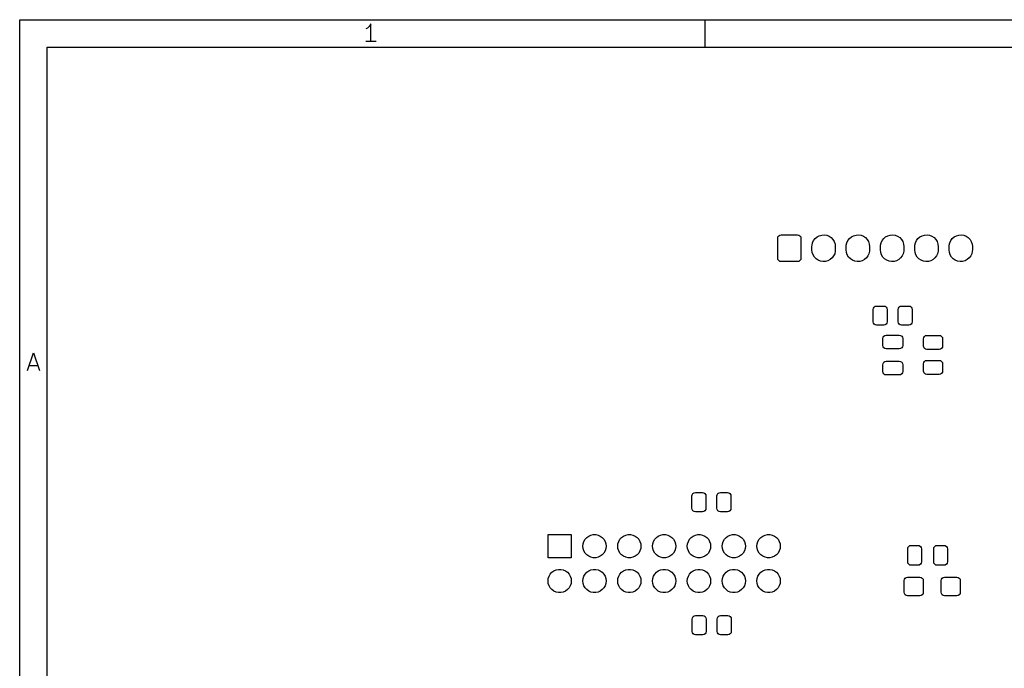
# Model space of a CAD drawing. Extents: x -30 to 247, y -88 to 102.
# Tile 4 of 12: x -30 to 42, y 55 to 102. Entities that reach past the tile are written whole.
import ezdxf

# ---------------------------------------------------------------- set-up
doc = ezdxf.new("R2010")
doc.units = 0
doc.layers.add('BLACK', color=7, linetype='CONTINUOUS')

msp = doc.modelspace()

# ---------------------------------------------------------------- linework, layer by layer
at = {"layer": 'BLACK', "linetype": 'CONTINUOUS'}
for p, q in [((-30.3, 101.84), (246.702, 101.84)), ((-30.3, -88.1672), (-30.3, 101.84)), ((-4.80476, 101.353), (-4.92857, 101.229)), ((-4.68095, 101.539), (-4.80476, 101.353)), ((-4.68095, 100.239), (-4.68095, 101.539)), ((19.7, 99.84), (19.7, 101.84)), ((-4.92857, 101.229), (-5.05238, 101.167)), ((-28.3, 99.84), (244.702, 99.84)), ((-28.3, -86.1672), (-28.3, 99.84)), ((-4.30952, 100.239), (-5.05238, 100.239)), ((24.98, 85.89), (24.999, 85.9857)), ((24.98, 84.44), (24.98, 85.89)), ((24.999, 85.9857), (25.0532, 86.0668)), ((25.0532, 86.0668), (25.1343, 86.121)), ((25.1343, 86.121), (25.23, 86.14)), ((25.23, 86.14), (26.43, 86.14)), ((26.43, 86.14), (26.5257, 86.121)), ((26.5257, 86.121), (26.6068, 86.0668)), ((26.6068, 86.0668), (26.661, 85.9857)), ((26.661, 85.9857), (26.68, 85.89)), ((26.68, 85.89), (26.68, 84.44)), ((27.485, 85.3819), (27.5245, 85.5614)), ((27.5245, 85.5614), (27.6017, 85.7282)), ((27.6017, 85.7282), (27.7129, 85.8745)), ((27.7129, 85.8745), (27.853, 85.9935)), ((27.853, 85.9935), (28.0154, 86.0796)), ((28.0154, 86.0796), (28.1925, 86.1288)), ((28.1925, 86.1288), (28.376, 86.1388)), ((28.376, 86.1388), (28.5574, 86.109)), ((28.5574, 86.109), (28.7281, 86.041)), ((28.7281, 86.041), (28.8803, 85.9378)), ((28.8803, 85.9378), (29.0067, 85.8044)), ((29.0067, 85.8044), (29.1014, 85.6469)), ((29.1014, 85.6469), (29.1601, 85.4727)), ((29.1601, 85.4727), (29.18, 85.29)), ((29.985, 85.3819), (30.0245, 85.5614)), ((30.0245, 85.5614), (30.1017, 85.7282)), ((30.1017, 85.7282), (30.2129, 85.8745)), ((30.2129, 85.8745), (30.353, 85.9935)), ((30.353, 85.9935), (30.5154, 86.0796)), ((30.5154, 86.0796), (30.6925, 86.1288)), ((30.6925, 86.1288), (30.876, 86.1388)), ((30.876, 86.1388), (31.0574, 86.109)), ((31.0574, 86.109), (31.2281, 86.041)), ((31.2281, 86.041), (31.3803, 85.9378)), ((31.3803, 85.9378), (31.5067, 85.8044)), ((31.5067, 85.8044), (31.6014, 85.6469)), ((31.6014, 85.6469), (31.6601, 85.4727)), ((31.6601, 85.4727), (31.68, 85.29)), ((32.485, 85.3819), (32.5245, 85.5614)), ((32.5245, 85.5614), (32.6017, 85.7282)), ((32.6017, 85.7282), (32.7129, 85.8745)), ((32.7129, 85.8745), (32.853, 85.9935)), ((32.853, 85.9935), (33.0154, 86.0796)), ((33.0154, 86.0796), (33.1925, 86.1288)), ((33.1925, 86.1288), (33.376, 86.1388)), ((33.376, 86.1388), (33.5574, 86.109)), ((33.5574, 86.109), (33.7281, 86.041)), ((33.7281, 86.041), (33.8803, 85.9378)), ((33.8803, 85.9378), (34.0067, 85.8044)), ((34.0067, 85.8044), (34.1014, 85.6469)), ((34.1014, 85.6469), (34.1601, 85.4727)), ((34.1601, 85.4727), (34.18, 85.29)), ((34.985, 85.3819), (35.0245, 85.5614)), ((35.0245, 85.5614), (35.1017, 85.7282)), ((35.1017, 85.7282), (35.2129, 85.8745)), ((35.2129, 85.8745), (35.353, 85.9935)), ((35.353, 85.9935), (35.5154, 86.0796)), ((35.5154, 86.0796), (35.6925, 86.1288)), ((35.6925, 86.1288), (35.876, 86.1388)), ((35.876, 86.1388), (36.0574, 86.109)), ((36.0574, 86.109), (36.2281, 86.041)), ((36.2281, 86.041), (36.3803, 85.9378)), ((36.3803, 85.9378), (36.5067, 85.8044)), ((36.5067, 85.8044), (36.6014, 85.6469)), ((36.6014, 85.6469), (36.6601, 85.4727)), ((36.6601, 85.4727), (36.68, 85.29)), ((37.485, 85.3819), (37.5245, 85.5614)), ((37.5245, 85.5614), (37.6017, 85.7282)), ((37.6017, 85.7282), (37.7129, 85.8745)), ((37.7129, 85.8745), (37.853, 85.9935)), ((37.853, 85.9935), (38.0154, 86.0796)), ((38.0154, 86.0796), (38.1925, 86.1288)), ((38.1925, 86.1288), (38.376, 86.1388)), ((38.376, 86.1388), (38.5574, 86.109)), ((38.5574, 86.109), (38.7281, 86.041)), ((38.7281, 86.041), (38.8803, 85.9378)), ((38.8803, 85.9378), (39.0067, 85.8044)), ((39.0067, 85.8044), (39.1014, 85.6469)), ((39.1014, 85.6469), (39.1601, 85.4727)), ((39.1601, 85.4727), (39.18, 85.29)), ((27.48, 85.29), (27.485, 85.3819)), ((27.48, 85.04), (27.48, 85.29)), ((27.4999, 84.8573), (27.48, 85.04)), ((27.5586, 84.6831), (27.4999, 84.8573)), ((29.1355, 84.7686), (29.0583, 84.6018)), ((29.175, 84.9481), (29.1355, 84.7686)), ((29.18, 85.04), (29.175, 84.9481)), ((29.18, 85.29), (29.18, 85.04)), ((29.98, 85.29), (29.985, 85.3819)), ((29.98, 85.04), (29.98, 85.29)), ((29.9999, 84.8573), (29.98, 85.04)), ((30.0586, 84.6831), (29.9999, 84.8573)), ((31.6355, 84.7686), (31.5583, 84.6018)), ((31.675, 84.9481), (31.6355, 84.7686)), ((31.68, 85.04), (31.675, 84.9481)), ((31.68, 85.29), (31.68, 85.04)), ((32.48, 85.29), (32.485, 85.3819)), ((32.48, 85.04), (32.48, 85.29)), ((32.4999, 84.8573), (32.48, 85.04)), ((32.5586, 84.6831), (32.4999, 84.8573)), ((34.1355, 84.7686), (34.0583, 84.6018)), ((34.175, 84.9481), (34.1355, 84.7686)), ((34.18, 85.04), (34.175, 84.9481)), ((34.18, 85.29), (34.18, 85.04)), ((34.98, 85.29), (34.985, 85.3819)), ((34.98, 85.04), (34.98, 85.29)), ((34.9999, 84.8573), (34.98, 85.04)), ((35.0586, 84.6831), (34.9999, 84.8573)), ((36.6355, 84.7686), (36.5583, 84.6018)), ((36.675, 84.9481), (36.6355, 84.7686)), ((36.68, 85.04), (36.675, 84.9481)), ((36.68, 85.29), (36.68, 85.04)), ((37.48, 85.29), (37.485, 85.3819)), ((37.48, 85.04), (37.48, 85.29)), ((37.4999, 84.8573), (37.48, 85.04)), ((37.5586, 84.6831), (37.4999, 84.8573)), ((39.1355, 84.7686), (39.0583, 84.6018)), ((39.175, 84.9481), (39.1355, 84.7686)), ((39.18, 85.04), (39.175, 84.9481)), ((39.18, 85.29), (39.18, 85.04)), ((24.999, 84.3443), (24.98, 84.44)), ((25.0532, 84.2632), (24.999, 84.3443)), ((25.1343, 84.209), (25.0532, 84.2632)), ((25.23, 84.19), (25.1343, 84.209)), ((26.43, 84.19), (25.23, 84.19)), ((26.5257, 84.209), (26.43, 84.19)), ((26.6068, 84.2632), (26.5257, 84.209)), ((26.661, 84.3443), (26.6068, 84.2632)), ((26.68, 84.44), (26.661, 84.3443)), ((27.6533, 84.5256), (27.5586, 84.6831)), ((27.7797, 84.3922), (27.6533, 84.5256)), ((27.9319, 84.289), (27.7797, 84.3922)), ((28.1026, 84.221), (27.9319, 84.289)), ((28.284, 84.1912), (28.1026, 84.221)), ((28.4675, 84.2012), (28.284, 84.1912)), ((28.6446, 84.2504), (28.4675, 84.2012)), ((28.807, 84.3365), (28.6446, 84.2504)), ((28.9471, 84.4555), (28.807, 84.3365)), ((29.0583, 84.6018), (28.9471, 84.4555)), ((30.1533, 84.5256), (30.0586, 84.6831)), ((30.2797, 84.3922), (30.1533, 84.5256)), ((30.4319, 84.289), (30.2797, 84.3922)), ((30.6026, 84.221), (30.4319, 84.289)), ((30.784, 84.1912), (30.6026, 84.221)), ((30.9675, 84.2012), (30.784, 84.1912)), ((31.1446, 84.2504), (30.9675, 84.2012)), ((31.307, 84.3365), (31.1446, 84.2504)), ((31.4471, 84.4555), (31.307, 84.3365)), ((31.5583, 84.6018), (31.4471, 84.4555)), ((32.6533, 84.5256), (32.5586, 84.6831)), ((32.7797, 84.3922), (32.6533, 84.5256)), ((32.9319, 84.289), (32.7797, 84.3922)), ((33.1026, 84.221), (32.9319, 84.289)), ((33.284, 84.1912), (33.1026, 84.221)), ((33.4675, 84.2012), (33.284, 84.1912)), ((33.6446, 84.2504), (33.4675, 84.2012)), ((33.807, 84.3365), (33.6446, 84.2504)), ((33.9471, 84.4555), (33.807, 84.3365)), ((34.0583, 84.6018), (33.9471, 84.4555)), ((35.1533, 84.5256), (35.0586, 84.6831)), ((35.2797, 84.3922), (35.1533, 84.5256)), ((35.4319, 84.289), (35.2797, 84.3922)), ((35.6026, 84.221), (35.4319, 84.289)), ((35.784, 84.1912), (35.6026, 84.221)), ((35.9675, 84.2012), (35.784, 84.1912)), ((36.1446, 84.2504), (35.9675, 84.2012)), ((36.307, 84.3365), (36.1446, 84.2504)), ((36.4471, 84.4555), (36.307, 84.3365)), ((36.5583, 84.6018), (36.4471, 84.4555)), ((37.6533, 84.5256), (37.5586, 84.6831)), ((37.7797, 84.3922), (37.6533, 84.5256)), ((37.9319, 84.289), (37.7797, 84.3922)), ((38.1026, 84.221), (37.9319, 84.289)), ((38.284, 84.1912), (38.1026, 84.221)), ((38.4675, 84.2012), (38.284, 84.1912)), ((38.6446, 84.2504), (38.4675, 84.2012)), ((38.807, 84.3365), (38.6446, 84.2504)), ((38.9471, 84.4555), (38.807, 84.3365)), ((39.0583, 84.6018), (38.9471, 84.4555)), ((31.9425, 80.7), (31.9615, 80.7957)), ((31.9425, 79.8), (31.9425, 80.7)), ((31.9615, 80.7957), (32.0157, 80.8768)), ((32.0157, 80.8768), (32.0968, 80.931)), ((32.0968, 80.931), (32.1925, 80.95)), ((32.1925, 80.95), (32.7175, 80.95)), ((32.7175, 80.95), (32.8132, 80.931)), ((32.8132, 80.931), (32.8943, 80.8768)), ((32.8943, 80.8768), (32.9485, 80.7957)), ((32.9485, 80.7957), (32.9675, 80.7)), ((32.9675, 80.7), (32.9675, 79.8)), ((33.7675, 80.7), (33.7865, 80.7957)), ((33.7675, 79.8), (33.7675, 80.7)), ((33.7865, 80.7957), (33.8407, 80.8768)), ((33.8407, 80.8768), (33.9218, 80.931)), ((33.9218, 80.931), (34.0175, 80.95)), ((34.0175, 80.95), (34.5425, 80.95)), ((34.5425, 80.95), (34.6382, 80.931)), ((34.6382, 80.931), (34.7193, 80.8768)), ((34.7193, 80.8768), (34.7735, 80.7957)), ((34.7735, 80.7957), (34.7925, 80.7)), ((34.7925, 80.7), (34.7925, 79.8)), ((31.9615, 79.7043), (31.9425, 79.8)), ((32.9675, 79.8), (32.9485, 79.7043)), ((33.7865, 79.7043), (33.7675, 79.8)), ((34.7925, 79.8), (34.7735, 79.7043)), ((32.0157, 79.6232), (31.9615, 79.7043)), ((32.0968, 79.569), (32.0157, 79.6232)), ((32.1925, 79.55), (32.0968, 79.569)), ((32.7175, 79.55), (32.1925, 79.55)), ((32.8132, 79.569), (32.7175, 79.55)), ((32.8943, 79.6232), (32.8132, 79.569)), ((32.9485, 79.7043), (32.8943, 79.6232)), ((33.8407, 79.6232), (33.7865, 79.7043)), ((33.9218, 79.569), (33.8407, 79.6232)), ((34.0175, 79.55), (33.9218, 79.569)), ((34.5425, 79.55), (34.0175, 79.55)), ((34.6382, 79.569), (34.5425, 79.55)), ((34.7193, 79.6232), (34.6382, 79.569)), ((34.7735, 79.7043), (34.7193, 79.6232)), ((32.645, 78.57), (32.664, 78.6657)), ((32.645, 78.07), (32.645, 78.57)), ((32.664, 78.6657), (32.7182, 78.7468)), ((32.7182, 78.7468), (32.7993, 78.801)), ((32.7993, 78.801), (32.895, 78.82)), ((32.895, 78.82), (33.845, 78.82)), ((33.845, 78.82), (33.9407, 78.801)), ((33.9407, 78.801), (34.0218, 78.7468)), ((34.0218, 78.7468), (34.076, 78.6657)), ((34.076, 78.6657), (34.095, 78.57)), ((34.095, 78.57), (34.095, 78.07)), ((35.61, 78.5575), (35.629, 78.6532)), ((35.61, 78.0325), (35.61, 78.5575)), ((35.629, 78.6532), (35.6832, 78.7343)), ((35.6832, 78.7343), (35.7643, 78.7885)), ((35.7643, 78.7885), (35.86, 78.8075)), ((35.86, 78.8075), (36.76, 78.8075)), ((36.76, 78.8075), (36.8557, 78.7885)), ((36.8557, 78.7885), (36.9368, 78.7343)), ((36.9368, 78.7343), (36.991, 78.6532)), ((36.991, 78.6532), (37.01, 78.5575)), ((37.01, 78.5575), (37.01, 78.0325)), ((32.664, 77.9743), (32.645, 78.07)), ((32.7182, 77.8932), (32.664, 77.9743)), ((32.7993, 77.839), (32.7182, 77.8932)), ((32.895, 77.82), (32.7993, 77.839)), ((33.845, 77.82), (32.895, 77.82)), ((33.9407, 77.839), (33.845, 77.82)), ((34.0218, 77.8932), (33.9407, 77.839)), ((34.076, 77.9743), (34.0218, 77.8932)), ((34.095, 78.07), (34.076, 77.9743)), ((35.629, 77.9368), (35.61, 78.0325)), ((35.6832, 77.8557), (35.629, 77.9368)), ((35.7643, 77.8015), (35.6832, 77.8557)), ((35.86, 77.7825), (35.7643, 77.8015)), ((36.76, 77.7825), (35.86, 77.7825)), ((36.8557, 77.8015), (36.76, 77.7825)), ((36.9368, 77.8557), (36.8557, 77.8015)), ((36.991, 77.9368), (36.9368, 77.8557)), ((37.01, 78.0325), (36.991, 77.9368)), ((-29.7333, 76.2386), (-29.3, 77.5386)), ((-29.3, 77.5386), (-28.8667, 76.2386)), ((32.664, 76.7657), (32.7182, 76.8468)), ((32.7182, 76.8468), (32.7993, 76.901)), ((32.7993, 76.901), (32.895, 76.92)), ((32.895, 76.92), (33.845, 76.92)), ((33.845, 76.92), (33.9407, 76.901)), ((33.9407, 76.901), (34.0218, 76.8468)), ((34.0218, 76.8468), (34.076, 76.7657)), ((35.629, 76.8282), (35.6832, 76.9093)), ((35.6832, 76.9093), (35.7643, 76.9635)), ((35.7643, 76.9635), (35.86, 76.9825)), ((35.86, 76.9825), (36.76, 76.9825)), ((36.76, 76.9825), (36.8557, 76.9635)), ((36.8557, 76.9635), (36.9368, 76.9093)), ((36.9368, 76.9093), (36.991, 76.8282)), ((-29.6095, 76.61), (-28.9905, 76.61)), ((32.645, 76.67), (32.664, 76.7657)), ((32.645, 76.17), (32.645, 76.67)), ((32.664, 76.0743), (32.645, 76.17)), ((34.076, 76.7657), (34.095, 76.67)), ((34.095, 76.17), (34.076, 76.0743)), ((34.095, 76.67), (34.095, 76.17)), ((35.61, 76.7325), (35.629, 76.8282)), ((35.61, 76.2075), (35.61, 76.7325)), ((35.629, 76.1118), (35.61, 76.2075)), ((36.991, 76.8282), (37.01, 76.7325)), ((37.01, 76.2075), (36.991, 76.1118)), ((37.01, 76.7325), (37.01, 76.2075)), ((32.7182, 75.9932), (32.664, 76.0743)), ((32.7993, 75.939), (32.7182, 75.9932)), ((32.895, 75.92), (32.7993, 75.939)), ((33.845, 75.92), (32.895, 75.92)), ((33.9407, 75.939), (33.845, 75.92)), ((34.0218, 75.9932), (33.9407, 75.939)), ((34.076, 76.0743), (34.0218, 75.9932)), ((35.6832, 76.0307), (35.629, 76.1118)), ((35.7643, 75.9765), (35.6832, 76.0307)), ((35.86, 75.9575), (35.7643, 75.9765)), ((36.76, 75.9575), (35.86, 75.9575)), ((36.8557, 75.9765), (36.76, 75.9575)), ((36.9368, 76.0307), (36.8557, 75.9765)), ((36.991, 76.1118), (36.9368, 76.0307)), ((18.725, 67.09), (18.744, 67.1857)), ((18.725, 66.19), (18.725, 67.09)), ((18.744, 67.1857), (18.7982, 67.2668)), ((18.7982, 67.2668), (18.8793, 67.321)), ((18.8793, 67.321), (18.975, 67.34)), ((18.975, 67.34), (19.5, 67.34)), ((19.5, 67.34), (19.5957, 67.321)), ((19.5957, 67.321), (19.6768, 67.2668)), ((19.6768, 67.2668), (19.731, 67.1857)), ((19.731, 67.1857), (19.75, 67.09)), ((19.75, 67.09), (19.75, 66.19)), ((20.55, 67.09), (20.569, 67.1857)), ((20.55, 66.19), (20.55, 67.09)), ((20.569, 67.1857), (20.6232, 67.2668)), ((20.6232, 67.2668), (20.7043, 67.321)), ((20.7043, 67.321), (20.8, 67.34)), ((20.8, 67.34), (21.325, 67.34)), ((21.325, 67.34), (21.4207, 67.321)), ((21.4207, 67.321), (21.5018, 67.2668)), ((21.5018, 67.2668), (21.556, 67.1857)), ((21.556, 67.1857), (21.575, 67.09)), ((21.575, 67.09), (21.575, 66.19)), ((18.744, 66.0943), (18.725, 66.19)), ((18.7982, 66.0132), (18.744, 66.0943)), ((19.731, 66.0943), (19.6768, 66.0132)), ((19.75, 66.19), (19.731, 66.0943)), ((20.569, 66.0943), (20.55, 66.19)), ((20.6232, 66.0132), (20.569, 66.0943)), ((21.556, 66.0943), (21.5018, 66.0132)), ((21.575, 66.19), (21.556, 66.0943)), ((18.8793, 65.959), (18.7982, 66.0132)), ((18.975, 65.94), (18.8793, 65.959)), ((19.5, 65.94), (18.975, 65.94)), ((19.5957, 65.959), (19.5, 65.94)), ((19.6768, 66.0132), (19.5957, 65.959)), ((20.7043, 65.959), (20.6232, 66.0132)), ((20.8, 65.94), (20.7043, 65.959)), ((21.325, 65.94), (20.8, 65.94)), ((21.4207, 65.959), (21.325, 65.94)), ((21.5018, 66.0132), (21.4207, 65.959)), ((8.23, 62.58), (8.23, 64.28)), ((8.23, 64.28), (9.93, 64.28)), ((9.93, 64.28), (9.93, 62.58)), ((10.8435, 63.7757), (10.9323, 63.9296)), ((10.9323, 63.9296), (11.0512, 64.0617)), ((11.0512, 64.0617), (11.195, 64.1661)), ((11.195, 64.1661), (11.3573, 64.2384)), ((11.3573, 64.2384), (11.5312, 64.2753)), ((11.5312, 64.2753), (11.7088, 64.2753)), ((11.7088, 64.2753), (11.8827, 64.2384)), ((11.8827, 64.2384), (12.045, 64.1661)), ((12.045, 64.1661), (12.1888, 64.0617)), ((12.1888, 64.0617), (12.3077, 63.9296)), ((12.3077, 63.9296), (12.3965, 63.7757)), ((13.3835, 63.7757), (13.4723, 63.9296)), ((13.4723, 63.9296), (13.5912, 64.0617)), ((13.5912, 64.0617), (13.735, 64.1661)), ((13.735, 64.1661), (13.8973, 64.2384)), ((13.8973, 64.2384), (14.0712, 64.2753)), ((14.0712, 64.2753), (14.2488, 64.2753)), ((14.2488, 64.2753), (14.4227, 64.2384)), ((14.4227, 64.2384), (14.585, 64.1661)), ((14.585, 64.1661), (14.7288, 64.0617)), ((14.7288, 64.0617), (14.8477, 63.9296)), ((14.8477, 63.9296), (14.9365, 63.7757)), ((15.9235, 63.7757), (16.0123, 63.9296)), ((16.0123, 63.9296), (16.1312, 64.0617)), ((16.1312, 64.0617), (16.275, 64.1661)), ((16.275, 64.1661), (16.4373, 64.2384)), ((16.4373, 64.2384), (16.6112, 64.2753)), ((16.6112, 64.2753), (16.7888, 64.2753)), ((16.7888, 64.2753), (16.9627, 64.2384)), ((16.9627, 64.2384), (17.125, 64.1661)), ((17.125, 64.1661), (17.2688, 64.0617)), ((17.2688, 64.0617), (17.3877, 63.9296)), ((17.3877, 63.9296), (17.4765, 63.7757)), ((18.4635, 63.7757), (18.5523, 63.9296)), ((18.5523, 63.9296), (18.6712, 64.0617)), ((18.6712, 64.0617), (18.815, 64.1661)), ((18.815, 64.1661), (18.9773, 64.2384)), ((18.9773, 64.2384), (19.1512, 64.2753)), ((19.1512, 64.2753), (19.3288, 64.2753)), ((19.3288, 64.2753), (19.5027, 64.2384)), ((19.5027, 64.2384), (19.665, 64.1661)), ((19.665, 64.1661), (19.8088, 64.0617)), ((19.8088, 64.0617), (19.9277, 63.9296)), ((19.9277, 63.9296), (20.0165, 63.7757)), ((21.0035, 63.7757), (21.0923, 63.9296)), ((21.0923, 63.9296), (21.2112, 64.0617)), ((21.2112, 64.0617), (21.355, 64.1661)), ((21.355, 64.1661), (21.5173, 64.2384)), ((21.5173, 64.2384), (21.6912, 64.2753)), ((21.6912, 64.2753), (21.8688, 64.2753)), ((21.8688, 64.2753), (22.0427, 64.2384)), ((22.0427, 64.2384), (22.205, 64.1661)), ((22.205, 64.1661), (22.3488, 64.0617)), ((22.3488, 64.0617), (22.4677, 63.9296)), ((22.4677, 63.9296), (22.5565, 63.7757)), ((23.5435, 63.7757), (23.6323, 63.9296)), ((23.6323, 63.9296), (23.7512, 64.0617)), ((23.7512, 64.0617), (23.895, 64.1661)), ((23.895, 64.1661), (24.0573, 64.2384)), ((24.0573, 64.2384), (24.2312, 64.2753)), ((24.2312, 64.2753), (24.4088, 64.2753)), ((24.4088, 64.2753), (24.5827, 64.2384)), ((24.5827, 64.2384), (24.745, 64.1661)), ((24.745, 64.1661), (24.8888, 64.0617)), ((24.8888, 64.0617), (25.0077, 63.9296)), ((25.0077, 63.9296), (25.0965, 63.7757)), ((10.77, 63.43), (10.7886, 63.6067)), ((10.7886, 63.2533), (10.77, 63.43)), ((10.7886, 63.6067), (10.8435, 63.7757)), ((10.8435, 63.0843), (10.7886, 63.2533)), ((12.3965, 63.7757), (12.4514, 63.6067)), ((12.4514, 63.2533), (12.3965, 63.0843)), ((12.4514, 63.6067), (12.47, 63.43)), ((12.47, 63.43), (12.4514, 63.2533)), ((13.31, 63.43), (13.3286, 63.6067)), ((13.3286, 63.2533), (13.31, 63.43)), ((13.3286, 63.6067), (13.3835, 63.7757)), ((13.3835, 63.0843), (13.3286, 63.2533)), ((14.9365, 63.7757), (14.9914, 63.6067)), ((14.9914, 63.2533), (14.9365, 63.0843)), ((14.9914, 63.6067), (15.01, 63.43)), ((15.01, 63.43), (14.9914, 63.2533)), ((15.85, 63.43), (15.8686, 63.6067)), ((15.8686, 63.2533), (15.85, 63.43)), ((15.8686, 63.6067), (15.9235, 63.7757)), ((15.9235, 63.0843), (15.8686, 63.2533)), ((17.4765, 63.7757), (17.5314, 63.6067)), ((17.5314, 63.2533), (17.4765, 63.0843)), ((17.5314, 63.6067), (17.55, 63.43)), ((17.55, 63.43), (17.5314, 63.2533)), ((18.39, 63.43), (18.4086, 63.6067)), ((18.4086, 63.2533), (18.39, 63.43)), ((18.4086, 63.6067), (18.4635, 63.7757)), ((18.4635, 63.0843), (18.4086, 63.2533)), ((20.0165, 63.7757), (20.0714, 63.6067)), ((20.0714, 63.2533), (20.0165, 63.0843)), ((20.0714, 63.6067), (20.09, 63.43)), ((20.09, 63.43), (20.0714, 63.2533)), ((20.93, 63.43), (20.9486, 63.6067)), ((20.9486, 63.2533), (20.93, 63.43)), ((20.9486, 63.6067), (21.0035, 63.7757)), ((21.0035, 63.0843), (20.9486, 63.2533)), ((22.5565, 63.7757), (22.6114, 63.6067)), ((22.6114, 63.2533), (22.5565, 63.0843)), ((22.6114, 63.6067), (22.63, 63.43)), ((22.63, 63.43), (22.6114, 63.2533)), ((23.47, 63.43), (23.4886, 63.6067)), ((23.4886, 63.2533), (23.47, 63.43)), ((23.4886, 63.6067), (23.5435, 63.7757)), ((23.5435, 63.0843), (23.4886, 63.2533)), ((25.0965, 63.7757), (25.1514, 63.6067)), ((25.1514, 63.2533), (25.0965, 63.0843)), ((25.1514, 63.6067), (25.17, 63.43)), ((25.17, 63.43), (25.1514, 63.2533)), ((34.46, 63.235), (34.479, 63.3307)), ((34.46, 62.285), (34.46, 63.235)), ((34.479, 63.3307), (34.5332, 63.4118)), ((34.5332, 63.4118), (34.6143, 63.466)), ((34.6143, 63.466), (34.71, 63.485)), ((34.71, 63.485), (35.21, 63.485)), ((35.21, 63.485), (35.3057, 63.466)), ((35.3057, 63.466), (35.3868, 63.4118)), ((35.3868, 63.4118), (35.441, 63.3307)), ((35.441, 63.3307), (35.46, 63.235)), ((35.46, 63.235), (35.46, 62.285)), ((36.36, 63.235), (36.379, 63.3307)), ((36.36, 62.285), (36.36, 63.235)), ((36.379, 63.3307), (36.4332, 63.4118)), ((36.4332, 63.4118), (36.5143, 63.466)), ((36.5143, 63.466), (36.61, 63.485)), ((36.61, 63.485), (37.11, 63.485)), ((37.11, 63.485), (37.2057, 63.466)), ((37.2057, 63.466), (37.2868, 63.4118)), ((37.2868, 63.4118), (37.341, 63.3307)), ((37.341, 63.3307), (37.36, 63.235)), ((37.36, 63.235), (37.36, 62.285)), ((9.93, 62.58), (8.23, 62.58)), ((10.9323, 62.9304), (10.8435, 63.0843)), ((11.0512, 62.7983), (10.9323, 62.9304)), ((11.195, 62.6939), (11.0512, 62.7983)), ((11.3573, 62.6216), (11.195, 62.6939)), ((11.5312, 62.5847), (11.3573, 62.6216)), ((11.7088, 62.5847), (11.5312, 62.5847)), ((11.8827, 62.6216), (11.7088, 62.5847)), ((12.045, 62.6939), (11.8827, 62.6216)), ((12.1888, 62.7983), (12.045, 62.6939)), ((12.3077, 62.9304), (12.1888, 62.7983)), ((12.3965, 63.0843), (12.3077, 62.9304)), ((13.4723, 62.9304), (13.3835, 63.0843)), ((13.5912, 62.7983), (13.4723, 62.9304)), ((13.735, 62.6939), (13.5912, 62.7983)), ((13.8973, 62.6216), (13.735, 62.6939)), ((14.0712, 62.5847), (13.8973, 62.6216)), ((14.2488, 62.5847), (14.0712, 62.5847)), ((14.4227, 62.6216), (14.2488, 62.5847)), ((14.585, 62.6939), (14.4227, 62.6216)), ((14.7288, 62.7983), (14.585, 62.6939)), ((14.8477, 62.9304), (14.7288, 62.7983)), ((14.9365, 63.0843), (14.8477, 62.9304)), ((16.0123, 62.9304), (15.9235, 63.0843)), ((16.1312, 62.7983), (16.0123, 62.9304)), ((16.275, 62.6939), (16.1312, 62.7983)), ((16.4373, 62.6216), (16.275, 62.6939)), ((16.6112, 62.5847), (16.4373, 62.6216)), ((16.7888, 62.5847), (16.6112, 62.5847)), ((16.9627, 62.6216), (16.7888, 62.5847)), ((17.125, 62.6939), (16.9627, 62.6216)), ((17.2688, 62.7983), (17.125, 62.6939)), ((17.3877, 62.9304), (17.2688, 62.7983)), ((17.4765, 63.0843), (17.3877, 62.9304)), ((18.5523, 62.9304), (18.4635, 63.0843)), ((18.6712, 62.7983), (18.5523, 62.9304)), ((18.815, 62.6939), (18.6712, 62.7983)), ((18.9773, 62.6216), (18.815, 62.6939)), ((19.1512, 62.5847), (18.9773, 62.6216)), ((19.3288, 62.5847), (19.1512, 62.5847)), ((19.5027, 62.6216), (19.3288, 62.5847)), ((19.665, 62.6939), (19.5027, 62.6216)), ((19.8088, 62.7983), (19.665, 62.6939)), ((19.9277, 62.9304), (19.8088, 62.7983)), ((20.0165, 63.0843), (19.9277, 62.9304)), ((21.0923, 62.9304), (21.0035, 63.0843)), ((21.2112, 62.7983), (21.0923, 62.9304)), ((21.355, 62.6939), (21.2112, 62.7983)), ((21.5173, 62.6216), (21.355, 62.6939)), ((21.6912, 62.5847), (21.5173, 62.6216)), ((21.8688, 62.5847), (21.6912, 62.5847)), ((22.0427, 62.6216), (21.8688, 62.5847)), ((22.205, 62.6939), (22.0427, 62.6216)), ((22.3488, 62.7983), (22.205, 62.6939)), ((22.4677, 62.9304), (22.3488, 62.7983)), ((22.5565, 63.0843), (22.4677, 62.9304)), ((23.6323, 62.9304), (23.5435, 63.0843)), ((23.7512, 62.7983), (23.6323, 62.9304)), ((23.895, 62.6939), (23.7512, 62.7983)), ((24.0573, 62.6216), (23.895, 62.6939)), ((24.2312, 62.5847), (24.0573, 62.6216)), ((24.4088, 62.5847), (24.2312, 62.5847)), ((24.5827, 62.6216), (24.4088, 62.5847)), ((24.745, 62.6939), (24.5827, 62.6216)), ((24.8888, 62.7983), (24.745, 62.6939)), ((25.0077, 62.9304), (24.8888, 62.7983)), ((25.0965, 63.0843), (25.0077, 62.9304)), ((34.479, 62.1893), (34.46, 62.285)), ((34.5332, 62.1082), (34.479, 62.1893)), ((34.6143, 62.054), (34.5332, 62.1082)), ((34.71, 62.035), (34.6143, 62.054)), ((35.21, 62.035), (34.71, 62.035)), ((35.3057, 62.054), (35.21, 62.035)), ((35.3868, 62.1082), (35.3057, 62.054)), ((35.441, 62.1893), (35.3868, 62.1082)), ((35.46, 62.285), (35.441, 62.1893)), ((36.379, 62.1893), (36.36, 62.285)), ((36.4332, 62.1082), (36.379, 62.1893)), ((36.5143, 62.054), (36.4332, 62.1082)), ((36.61, 62.035), (36.5143, 62.054)), ((37.11, 62.035), (36.61, 62.035)), ((37.2057, 62.054), (37.11, 62.035)), ((37.2868, 62.1082), (37.2057, 62.054)), ((37.341, 62.1893), (37.2868, 62.1082)), ((37.36, 62.285), (37.341, 62.1893)), ((8.23, 60.89), (8.24857, 61.0667)), ((8.24857, 61.0667), (8.30349, 61.2357)), ((8.30349, 61.2357), (8.39234, 61.3896)), ((8.39234, 61.3896), (8.51124, 61.5217)), ((8.51124, 61.5217), (8.655, 61.6261)), ((8.655, 61.6261), (8.81734, 61.6984)), ((8.81734, 61.6984), (8.99115, 61.7353)), ((8.99115, 61.7353), (9.16885, 61.7353)), ((9.16885, 61.7353), (9.34266, 61.6984)), ((9.34266, 61.6984), (9.505, 61.6261)), ((9.505, 61.6261), (9.64876, 61.5217)), ((9.64876, 61.5217), (9.76766, 61.3896)), ((9.76766, 61.3896), (9.85651, 61.2357)), ((9.85651, 61.2357), (9.91142, 61.0667)), ((9.91142, 61.0667), (9.93, 60.89)), ((10.77, 60.89), (10.7886, 61.0667)), ((10.7886, 61.0667), (10.8435, 61.2357)), ((10.8435, 61.2357), (10.9323, 61.3896)), ((10.9323, 61.3896), (11.0512, 61.5217)), ((11.0512, 61.5217), (11.195, 61.6261)), ((11.195, 61.6261), (11.3573, 61.6984)), ((11.3573, 61.6984), (11.5312, 61.7353)), ((11.5312, 61.7353), (11.7088, 61.7353)), ((11.7088, 61.7353), (11.8827, 61.6984)), ((11.8827, 61.6984), (12.045, 61.6261)), ((12.045, 61.6261), (12.1888, 61.5217)), ((12.1888, 61.5217), (12.3077, 61.3896)), ((12.3077, 61.3896), (12.3965, 61.2357)), ((12.3965, 61.2357), (12.4514, 61.0667)), ((12.4514, 61.0667), (12.47, 60.89)), ((13.31, 60.89), (13.3286, 61.0667)), ((13.3286, 61.0667), (13.3835, 61.2357)), ((13.3835, 61.2357), (13.4723, 61.3896)), ((13.4723, 61.3896), (13.5912, 61.5217)), ((13.5912, 61.5217), (13.735, 61.6261)), ((13.735, 61.6261), (13.8973, 61.6984)), ((13.8973, 61.6984), (14.0712, 61.7353)), ((14.0712, 61.7353), (14.2488, 61.7353)), ((14.2488, 61.7353), (14.4227, 61.6984)), ((14.4227, 61.6984), (14.585, 61.6261)), ((14.585, 61.6261), (14.7288, 61.5217)), ((14.7288, 61.5217), (14.8477, 61.3896)), ((14.8477, 61.3896), (14.9365, 61.2357)), ((14.9365, 61.2357), (14.9914, 61.0667)), ((14.9914, 61.0667), (15.01, 60.89)), ((15.85, 60.89), (15.8686, 61.0667)), ((15.8686, 61.0667), (15.9235, 61.2357)), ((15.9235, 61.2357), (16.0123, 61.3896)), ((16.0123, 61.3896), (16.1312, 61.5217)), ((16.1312, 61.5217), (16.275, 61.6261)), ((16.275, 61.6261), (16.4373, 61.6984)), ((16.4373, 61.6984), (16.6112, 61.7353)), ((16.6112, 61.7353), (16.7888, 61.7353)), ((16.7888, 61.7353), (16.9627, 61.6984)), ((16.9627, 61.6984), (17.125, 61.6261)), ((17.125, 61.6261), (17.2688, 61.5217)), ((17.2688, 61.5217), (17.3877, 61.3896)), ((17.3877, 61.3896), (17.4765, 61.2357)), ((17.4765, 61.2357), (17.5314, 61.0667)), ((17.5314, 61.0667), (17.55, 60.89)), ((18.39, 60.89), (18.4086, 61.0667)), ((18.4086, 61.0667), (18.4635, 61.2357)), ((18.4635, 61.2357), (18.5523, 61.3896)), ((18.5523, 61.3896), (18.6712, 61.5217)), ((18.6712, 61.5217), (18.815, 61.6261)), ((18.815, 61.6261), (18.9773, 61.6984)), ((18.9773, 61.6984), (19.1512, 61.7353)), ((19.1512, 61.7353), (19.3288, 61.7353)), ((19.3288, 61.7353), (19.5027, 61.6984)), ((19.5027, 61.6984), (19.665, 61.6261)), ((19.665, 61.6261), (19.8088, 61.5217)), ((19.8088, 61.5217), (19.9277, 61.3896)), ((19.9277, 61.3896), (20.0165, 61.2357)), ((20.0165, 61.2357), (20.0714, 61.0667)), ((20.0714, 61.0667), (20.09, 60.89)), ((20.93, 60.89), (20.9486, 61.0667)), ((20.9486, 61.0667), (21.0035, 61.2357)), ((21.0035, 61.2357), (21.0923, 61.3896)), ((21.0923, 61.3896), (21.2112, 61.5217)), ((21.2112, 61.5217), (21.355, 61.6261)), ((21.355, 61.6261), (21.5173, 61.6984)), ((21.5173, 61.6984), (21.6912, 61.7353)), ((21.6912, 61.7353), (21.8688, 61.7353)), ((21.8688, 61.7353), (22.0427, 61.6984)), ((22.0427, 61.6984), (22.205, 61.6261)), ((22.205, 61.6261), (22.3488, 61.5217)), ((22.3488, 61.5217), (22.4677, 61.3896)), ((22.4677, 61.3896), (22.5565, 61.2357)), ((22.5565, 61.2357), (22.6114, 61.0667)), ((22.6114, 61.0667), (22.63, 60.89)), ((23.47, 60.89), (23.4886, 61.0667)), ((23.4886, 61.0667), (23.5435, 61.2357)), ((23.5435, 61.2357), (23.6323, 61.3896)), ((23.6323, 61.3896), (23.7512, 61.5217)), ((23.7512, 61.5217), (23.895, 61.6261)), ((23.895, 61.6261), (24.0573, 61.6984)), ((24.0573, 61.6984), (24.2312, 61.7353)), ((24.2312, 61.7353), (24.4088, 61.7353)), ((24.4088, 61.7353), (24.5827, 61.6984)), ((24.5827, 61.6984), (24.745, 61.6261)), ((24.745, 61.6261), (24.8888, 61.5217)), ((24.8888, 61.5217), (25.0077, 61.3896)), ((25.0077, 61.3896), (25.0965, 61.2357)), ((25.0965, 61.2357), (25.1514, 61.0667)), ((25.1514, 61.0667), (25.17, 60.89)), ((34.219, 61.0107), (34.2732, 61.0918)), ((34.2732, 61.0918), (34.3543, 61.146)), ((34.3543, 61.146), (34.45, 61.165)), ((34.45, 61.165), (35.35, 61.165)), ((35.35, 61.165), (35.4457, 61.146)), ((35.4457, 61.146), (35.5268, 61.0918)), ((35.5268, 61.0918), (35.581, 61.0107)), ((36.919, 61.0107), (36.9732, 61.0918)), ((36.9732, 61.0918), (37.0543, 61.146)), ((37.0543, 61.146), (37.15, 61.165)), ((37.15, 61.165), (38.05, 61.165)), ((38.05, 61.165), (38.1457, 61.146)), ((38.1457, 61.146), (38.2268, 61.0918)), ((38.2268, 61.0918), (38.281, 61.0107)), ((8.24857, 60.7133), (8.23, 60.89)), ((8.30349, 60.5443), (8.24857, 60.7133)), ((8.39234, 60.3904), (8.30349, 60.5443)), ((8.51124, 60.2583), (8.39234, 60.3904)), ((9.76766, 60.3904), (9.64876, 60.2583)), ((9.85651, 60.5443), (9.76766, 60.3904)), ((9.91142, 60.7133), (9.85651, 60.5443)), ((9.93, 60.89), (9.91142, 60.7133)), ((10.7886, 60.7133), (10.77, 60.89)), ((10.8435, 60.5443), (10.7886, 60.7133)), ((10.9323, 60.3904), (10.8435, 60.5443)), ((11.0512, 60.2583), (10.9323, 60.3904)), ((12.3077, 60.3904), (12.1888, 60.2583)), ((12.3965, 60.5443), (12.3077, 60.3904)), ((12.4514, 60.7133), (12.3965, 60.5443)), ((12.47, 60.89), (12.4514, 60.7133)), ((13.3286, 60.7133), (13.31, 60.89)), ((13.3835, 60.5443), (13.3286, 60.7133)), ((13.4723, 60.3904), (13.3835, 60.5443)), ((13.5912, 60.2583), (13.4723, 60.3904)), ((14.8477, 60.3904), (14.7288, 60.2583)), ((14.9365, 60.5443), (14.8477, 60.3904)), ((14.9914, 60.7133), (14.9365, 60.5443)), ((15.01, 60.89), (14.9914, 60.7133)), ((15.8686, 60.7133), (15.85, 60.89)), ((15.9235, 60.5443), (15.8686, 60.7133)), ((16.0123, 60.3904), (15.9235, 60.5443)), ((16.1312, 60.2583), (16.0123, 60.3904)), ((17.3877, 60.3904), (17.2688, 60.2583)), ((17.4765, 60.5443), (17.3877, 60.3904)), ((17.5314, 60.7133), (17.4765, 60.5443)), ((17.55, 60.89), (17.5314, 60.7133)), ((18.4086, 60.7133), (18.39, 60.89)), ((18.4635, 60.5443), (18.4086, 60.7133)), ((18.5523, 60.3904), (18.4635, 60.5443)), ((18.6712, 60.2583), (18.5523, 60.3904)), ((19.9277, 60.3904), (19.8088, 60.2583)), ((20.0165, 60.5443), (19.9277, 60.3904)), ((20.0714, 60.7133), (20.0165, 60.5443)), ((20.09, 60.89), (20.0714, 60.7133)), ((20.9486, 60.7133), (20.93, 60.89)), ((21.0035, 60.5443), (20.9486, 60.7133)), ((21.0923, 60.3904), (21.0035, 60.5443)), ((21.2112, 60.2583), (21.0923, 60.3904)), ((22.4677, 60.3904), (22.3488, 60.2583)), ((22.5565, 60.5443), (22.4677, 60.3904)), ((22.6114, 60.7133), (22.5565, 60.5443)), ((22.63, 60.89), (22.6114, 60.7133)), ((23.4886, 60.7133), (23.47, 60.89)), ((23.5435, 60.5443), (23.4886, 60.7133)), ((23.6323, 60.3904), (23.5435, 60.5443)), ((23.7512, 60.2583), (23.6323, 60.3904)), ((25.0077, 60.3904), (24.8888, 60.2583)), ((25.0965, 60.5443), (25.0077, 60.3904)), ((25.1514, 60.7133), (25.0965, 60.5443)), ((25.17, 60.89), (25.1514, 60.7133)), ((34.2, 60.915), (34.219, 61.0107)), ((34.2, 60.065), (34.2, 60.915)), ((35.581, 61.0107), (35.6, 60.915)), ((35.6, 60.915), (35.6, 60.065)), ((36.9, 60.915), (36.919, 61.0107)), ((36.9, 60.065), (36.9, 60.915)), ((38.281, 61.0107), (38.3, 60.915)), ((38.3, 60.915), (38.3, 60.065)), ((8.655, 60.1539), (8.51124, 60.2583)), ((8.81734, 60.0816), (8.655, 60.1539)), ((8.99115, 60.0447), (8.81734, 60.0816)), ((9.16885, 60.0447), (8.99115, 60.0447)), ((9.34266, 60.0816), (9.16885, 60.0447)), ((9.505, 60.1539), (9.34266, 60.0816)), ((9.64876, 60.2583), (9.505, 60.1539)), ((11.195, 60.1539), (11.0512, 60.2583)), ((11.3573, 60.0816), (11.195, 60.1539)), ((11.5312, 60.0447), (11.3573, 60.0816)), ((11.7088, 60.0447), (11.5312, 60.0447)), ((11.8827, 60.0816), (11.7088, 60.0447)), ((12.045, 60.1539), (11.8827, 60.0816)), ((12.1888, 60.2583), (12.045, 60.1539)), ((13.735, 60.1539), (13.5912, 60.2583)), ((13.8973, 60.0816), (13.735, 60.1539)), ((14.0712, 60.0447), (13.8973, 60.0816)), ((14.2488, 60.0447), (14.0712, 60.0447)), ((14.4227, 60.0816), (14.2488, 60.0447)), ((14.585, 60.1539), (14.4227, 60.0816)), ((14.7288, 60.2583), (14.585, 60.1539)), ((16.275, 60.1539), (16.1312, 60.2583)), ((16.4373, 60.0816), (16.275, 60.1539)), ((16.6112, 60.0447), (16.4373, 60.0816)), ((16.7888, 60.0447), (16.6112, 60.0447)), ((16.9627, 60.0816), (16.7888, 60.0447)), ((17.125, 60.1539), (16.9627, 60.0816)), ((17.2688, 60.2583), (17.125, 60.1539)), ((18.815, 60.1539), (18.6712, 60.2583)), ((18.9773, 60.0816), (18.815, 60.1539)), ((19.1512, 60.0447), (18.9773, 60.0816)), ((19.3288, 60.0447), (19.1512, 60.0447)), ((19.5027, 60.0816), (19.3288, 60.0447)), ((19.665, 60.1539), (19.5027, 60.0816)), ((19.8088, 60.2583), (19.665, 60.1539)), ((21.355, 60.1539), (21.2112, 60.2583)), ((21.5173, 60.0816), (21.355, 60.1539)), ((21.6912, 60.0447), (21.5173, 60.0816)), ((21.8688, 60.0447), (21.6912, 60.0447)), ((22.0427, 60.0816), (21.8688, 60.0447)), ((22.205, 60.1539), (22.0427, 60.0816)), ((22.3488, 60.2583), (22.205, 60.1539)), ((23.895, 60.1539), (23.7512, 60.2583)), ((24.0573, 60.0816), (23.895, 60.1539)), ((24.2312, 60.0447), (24.0573, 60.0816)), ((24.4088, 60.0447), (24.2312, 60.0447)), ((24.5827, 60.0816), (24.4088, 60.0447)), ((24.745, 60.1539), (24.5827, 60.0816)), ((24.8888, 60.2583), (24.745, 60.1539)), ((34.219, 59.9693), (34.2, 60.065)), ((34.2732, 59.8882), (34.219, 59.9693)), ((34.3543, 59.834), (34.2732, 59.8882)), ((34.45, 59.815), (34.3543, 59.834)), ((35.35, 59.815), (34.45, 59.815)), ((35.4457, 59.834), (35.35, 59.815)), ((35.5268, 59.8882), (35.4457, 59.834)), ((35.581, 59.9693), (35.5268, 59.8882)), ((35.6, 60.065), (35.581, 59.9693)), ((36.919, 59.9693), (36.9, 60.065)), ((36.9732, 59.8882), (36.919, 59.9693)), ((37.0543, 59.834), (36.9732, 59.8882)), ((37.15, 59.815), (37.0543, 59.834)), ((38.05, 59.815), (37.15, 59.815)), ((38.1457, 59.834), (38.05, 59.815)), ((38.2268, 59.8882), (38.1457, 59.834)), ((38.281, 59.9693), (38.2268, 59.8882)), ((38.3, 60.065), (38.281, 59.9693)), ((18.745, 58.11), (18.764, 58.2057)), ((18.764, 58.2057), (18.8182, 58.2868)), ((18.8182, 58.2868), (18.8993, 58.341)), ((18.8993, 58.341), (18.995, 58.36)), ((18.995, 58.36), (19.52, 58.36)), ((19.52, 58.36), (19.6157, 58.341)), ((19.6157, 58.341), (19.6968, 58.2868)), ((19.6968, 58.2868), (19.751, 58.2057)), ((19.751, 58.2057), (19.77, 58.11)), ((20.57, 58.11), (20.589, 58.2057)), ((20.589, 58.2057), (20.6432, 58.2868)), ((20.6432, 58.2868), (20.7243, 58.341)), ((20.7243, 58.341), (20.82, 58.36)), ((20.82, 58.36), (21.345, 58.36)), ((21.345, 58.36), (21.4407, 58.341)), ((21.4407, 58.341), (21.5218, 58.2868)), ((21.5218, 58.2868), (21.576, 58.2057)), ((21.576, 58.2057), (21.595, 58.11)), ((18.745, 57.21), (18.745, 58.11)), ((19.77, 58.11), (19.77, 57.21)), ((20.57, 57.21), (20.57, 58.11)), ((21.595, 58.11), (21.595, 57.21)), ((18.764, 57.1143), (18.745, 57.21)), ((18.8182, 57.0332), (18.764, 57.1143)), ((18.8993, 56.979), (18.8182, 57.0332)), ((18.995, 56.96), (18.8993, 56.979)), ((19.52, 56.96), (18.995, 56.96)), ((19.6157, 56.979), (19.52, 56.96)), ((19.6968, 57.0332), (19.6157, 56.979)), ((19.751, 57.1143), (19.6968, 57.0332)), ((19.77, 57.21), (19.751, 57.1143)), ((20.589, 57.1143), (20.57, 57.21)), ((20.6432, 57.0332), (20.589, 57.1143)), ((20.7243, 56.979), (20.6432, 57.0332)), ((20.82, 56.96), (20.7243, 56.979)), ((21.345, 56.96), (20.82, 56.96)), ((21.4407, 56.979), (21.345, 56.96)), ((21.5218, 57.0332), (21.4407, 56.979)), ((21.576, 57.1143), (21.5218, 57.0332)), ((21.595, 57.21), (21.576, 57.1143))]:
    msp.add_line(p, q, dxfattribs=at)

doc.saveas('drawing.dxf')
